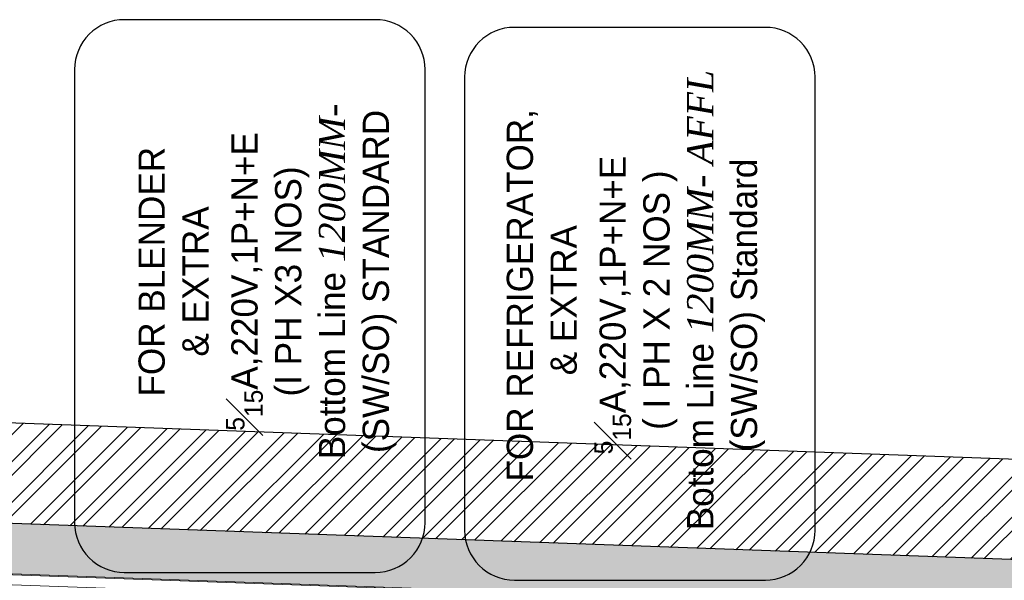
# Model space of a CAD drawing. Header units: millimetres. Extents: x 256680 to 410391, y -77299 to -22623.
# Tile 188 of 241: x 369416 to 371376, y -25962 to -24845. Entities that reach past the tile are written whole.
import ezdxf
from ezdxf.lldxf.tags import DXFTag

# ---------------------------------------------------------------- set-up
doc = ezdxf.new("R2010")
doc.units = ezdxf.units.MM
doc.header["$LTSCALE"] = 2.5
doc.linetypes.add('DASHED', pattern=[19.05, 12.7, -6.35])
for name, color, linetype, lineweight in [('ELEVATION 1', 143, 'Continuous', 18), ('HATCH LIGHT', 250, 'Continuous', 0), ('K Equipment UC', 251, 'Continuous', 5), ('L4', 7, 'Continuous', 25), ('WALL', 132, 'Continuous', 25)]:
    doc.layers.add(name, color=color, linetype=linetype, lineweight=lineweight)
doc.styles.add('CKD_Dimension Text', font='BOOKOSI.TTF')
tags = doc.linetypes.add('DOT2', pattern=[3.175, 0, -3.175]).pattern_tags.tags
tags[6:7] = [DXFTag(74, 4), DXFTag(75, 0), DXFTag(340, '0'), DXFTag(46, 1.0), DXFTag(50, 0.0), DXFTag(44, 0.0), DXFTag(45, 0.0)]
tags[4:5] = [DXFTag(74, 4), DXFTag(75, 0), DXFTag(340, '0'), DXFTag(46, 1.0), DXFTag(50, 0.0), DXFTag(44, 0.0), DXFTag(45, 0.0)]

# ---------------------------------------------------------------- blocks, each defined once
blk = doc.blocks.new('SDADFGSDF')
for p, q in [((68993, 13820), (68993, 13120)), ((70290.6, 13800), (70290.6, 13120))]:
    blk.add_line(p, q)
for points in [[(70793, 13120), (70793, 13820), (68993, 13820), (68993, 13120)], [(70793, 13800), (70793, 13820), (68993, 13820), (68993, 13800)]]:
    blk.add_lwpolyline(points, close=True)
at = {"linetype": 'DASHED', "ltscale": 0.03}
blk.add_lwpolyline([(70260.4, 13770), (70260.4, 13150), (69023.1, 13150), (69023.1, 13770)], close=True, dxfattribs=at)
for points in [[(69016.8, 12730.5, -0.414214), (69012.5, 12734.9), (69012.5, 12769.6, 0.414214), (69008.2, 12773.9), (69008.2, 12773.9, 0.414214), (69003.8, 12769.6), (69003.8, 12730.5), (69003.8, 12726.2, 0.414214), (69008.2, 12721.9), (69047.2, 12721.9), (69047.2, 13118.8), (69003.8, 13118.8), (69003.8, 12821.6, 0.414214), (69008.2, 12817.3), (69025.5, 12817.3, -0.414214), (69029.8, 12812.9), (69029.8, 12734.9, -0.414214), (69025.5, 12730.5), (69016.8, 12730.5)], [(69840.9, 12730.5, 0.414214), (69845.2, 12734.9), (69845.2, 12769.6, -0.414214), (69849.5, 12773.9), (69849.5, 12773.9, -0.414214), (69853.9, 12769.6), (69853.9, 12730.5), (69853.9, 12726.2, -0.414214), (69849.5, 12721.9), (69810.5, 12721.9), (69810.5, 13118.8), (69853.9, 13118.8), (69853.9, 12821.6, -0.414214), (69849.5, 12817.3), (69832.2, 12817.3, 0.414214), (69827.9, 12812.9), (69827.9, 12734.9, 0.414214), (69832.2, 12730.5), (69840.9, 12730.5)], [(70265.9, 12730.5, 0.414214), (70270.2, 12734.9), (70270.2, 12769.6, -0.414214), (70274.6, 12773.9), (70274.6, 12773.9, -0.414214), (70278.9, 12769.6), (70278.9, 12730.5), (70278.9, 12726.2, -0.414214), (70274.6, 12721.9), (70235.5, 12721.9), (70235.5, 13118.8), (70278.9, 13118.8), (70278.9, 12821.6, -0.414214), (70274.6, 12817.3), (70257.2, 12817.3, 0.414214), (70252.9, 12812.9), (70252.9, 12734.9, 0.414214), (70257.2, 12730.5), (70265.9, 12730.5)]]:
    blk.add_lwpolyline(points, format="xyb")
at = {"linetype": 'DOT2', "ltscale": 0.05}
for centre, start, end in [((69008.1, 13141.3), 275.3193, 356.9359), ((69849.6, 13141.3), 183.0641, 264.6807), ((70274.6, 13141.3), 183.0641, 264.6807)]:
    blk.add_arc(centre, 421.3, start, end, dxfattribs=at)

msp = doc.modelspace()

# ---------------------------------------------------------------- hatches: boundary and pattern name
at = {"layer": 'HATCH LIGHT', "true_color": 0x636466}
h = msp.add_hatch(dxfattribs=at)
h.set_pattern_fill('ANSI32', color=251, scale=6)
h.set_pattern_definition([(45, (300231.21, -46725.026), (-40.411153, 40.411153), []), (45, (300258.15, -46725.026), (-40.411153, 40.411153), [])])
h.paths.add_polyline_path([(377374.1, -32590), (377180.1, -32638.8), (377361.6, -33359.7), (364809, -33359.6, -0.000263), (364794.5, -33559.6), (377618.3, -33559.7)])
h.paths.add_polyline_path([(365222.9, -25157.1), (365022.9, -25157.1, -0.011972), (364541.6, -34256), (364742.2, -34256, 0.01196)])
h.paths.add_polyline_path([(365206.6, -25697.6), (374885.5, -26046.6, 0.003501), (375379.6, -26800.6), (375547.2, -26691.5), (374997.1, -25850.5), (365212.8, -25497.7, -0.000262)])
h = msp.add_hatch(dxfattribs=at)
h.set_pattern_fill('ANSI36', color=251, scale=7)
h.set_pattern_definition([(45, (300231.21, -46725.026), (11.786586, 43.2174826), [55.5625, -11.1125, 0, -11.1125])])
h.paths.add_polyline_path([(371331.6, -26789), (372271, -26822.8), (372298.7, -26053.4), (374829.8, -26144.6), (375296.3, -26856), (375379.6, -26800.6, -0.003501), (374885.5, -26046.6), (371832.6, -25936.7, -0.403697), (372218.2, -26336.4, -1), (371418.2, -26336.4, -0.424809), (371832.6, -25936.7), (368000.1, -25798.4), (367996.5, -25898.3), (371359.3, -26019.5)])

# ---------------------------------------------------------------- linework, layer by layer
at = {"layer": 'ELEVATION 1'}
msp.add_lwpolyline([(375379.6, -26800.6), (375296.3, -26856), (374829.8, -26144.6), (372298.7, -26053.4), (372271, -26822.8), (371331.6, -26789), (371359.3, -26019.5), (367996.5, -25898.3)], dxfattribs=at)
at = {"layer": 'L4', "color": 7, "linetype": 'Continuous', "elevation": -24820.1}
for points in [[(369624.5, -25946), (370124.2, -25946, 0.414214), (370223.1, -25847.1), (370223.1, -24944.2, 0.414214), (370124.2, -24845.3), (369624.5, -24845.3, 0.414214), (369525.6, -24944.2), (369525.6, -25847.1, 0.414214)], [(370400.9, -25961.2), (370900.6, -25961.2, 0.414214), (370999.5, -25862.3), (370999.5, -24959.4, 0.414214), (370900.6, -24860.5), (370400.9, -24860.5, 0.414214), (370302, -24959.4), (370302, -25862.3, 0.414214)]]:
    msp.add_lwpolyline(points, format="xyb", close=True, dxfattribs=at)
at = {"layer": 'WALL'}
msp.add_line((374997.1, -25850.5), (365213.8, -25497.7), dxfattribs=at)
at = {"layer": 'WALL', "flags": 128}
msp.add_lwpolyline([(375547.2, -26691.5), (375379.6, -26800.6, -0.003501), (374885.5, -26046.6), (365206.6, -25697.6)], format="xyb", dxfattribs=at)

# ---------------------------------------------------------------- block references
at = {"layer": 'K Equipment UC', "rotation": 357.9351876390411}
msp.add_blockref('SDADFGSDF', (299565.6, -37261.9), dxfattribs=at)

# ---------------------------------------------------------------- texts
at = {"layer": 'L4', "color": 4, "linetype": 'Continuous', "char_height": 52.272, "width": 991.627, "attachment_point": 5, "rotation": 90, "style": 'CKD_Dimension Text'}
for s, insert in [('{\\fCentury Gothic|b0|i0|c238|p34;\\C256;  FOR \\fCentury Gothic|b0|i0|c0|p34;REFRIGERATOR,\\P & EXTRA \\P\\A1;{\\H0.7x;\\S5#15;}\\H1.00002x;A\\fCentury Gothic|b0|i0|c238|p34;,220V,1P+N+E \\P ( I PH X \\fCentury Gothic|b0|i0|c0|p34;2\\fCentury Gothic|b0|i0|c238|p34; NO\\fCentury Gothic|b0|i0|c0|p34;S\\fCentury Gothic|b0|i0|c238|p34; )\\fCentury Gothic|b0|i0|c0|p34; \\P\\fCentury Gothic|b0|i0|c238|p34; \\fCentury Gothic|b0|i0|c0|p34;Bottom Line \\fBookman Old Style|b0|i1|c0|p18;\\H0.99998x;1200MM- AFFL\\fCentury Gothic|b0|i0|c238|p34; (SW/SO)\\fBookman Old Style|b0|i1|c0|p18; \\fCentury Gothic|b0|i0|c238|p34;Standard }', (370642.8, -25413.6)), ('\\A1;{\\fCentury Gothic|b0|i0|c238|p34;\\C7;  FOR\\fCentury Gothic|b0|i0|c0|p34; BLENDER\\P& EXTRA \\P{\\H0.7x;\\S5#15;}\\fCentury Gothic|b0|i0|c238|p34;\\H1.00002x;A,220V,1P+N+E \\P(I PH X\\fCentury Gothic|b0|i0|c0|p34;3\\fCentury Gothic|b0|i0|c238|p34; NO\\fCentury Gothic|b0|i0|c0|p34;S\\fCentury Gothic|b0|i0|c238|p34;)\\P\\fCentury Gothic|b0|i0|c0|p34;\\C256;Bottom Line \\fBookman Old Style|b0|i1|c0|p18;\\H0.99998x;1200MM- \\fCentury Gothic|b0|i0|c0|p34;\\H1.00002x;\\C7;  \\P\\fCentury Gothic|b0|i0|c238|p34;(SW/SO) STANDARD}', (369909.9, -25366.6))]:
    msp.add_mtext(s, dxfattribs=dict(at, insert=insert))

doc.saveas('drawing.dxf')
